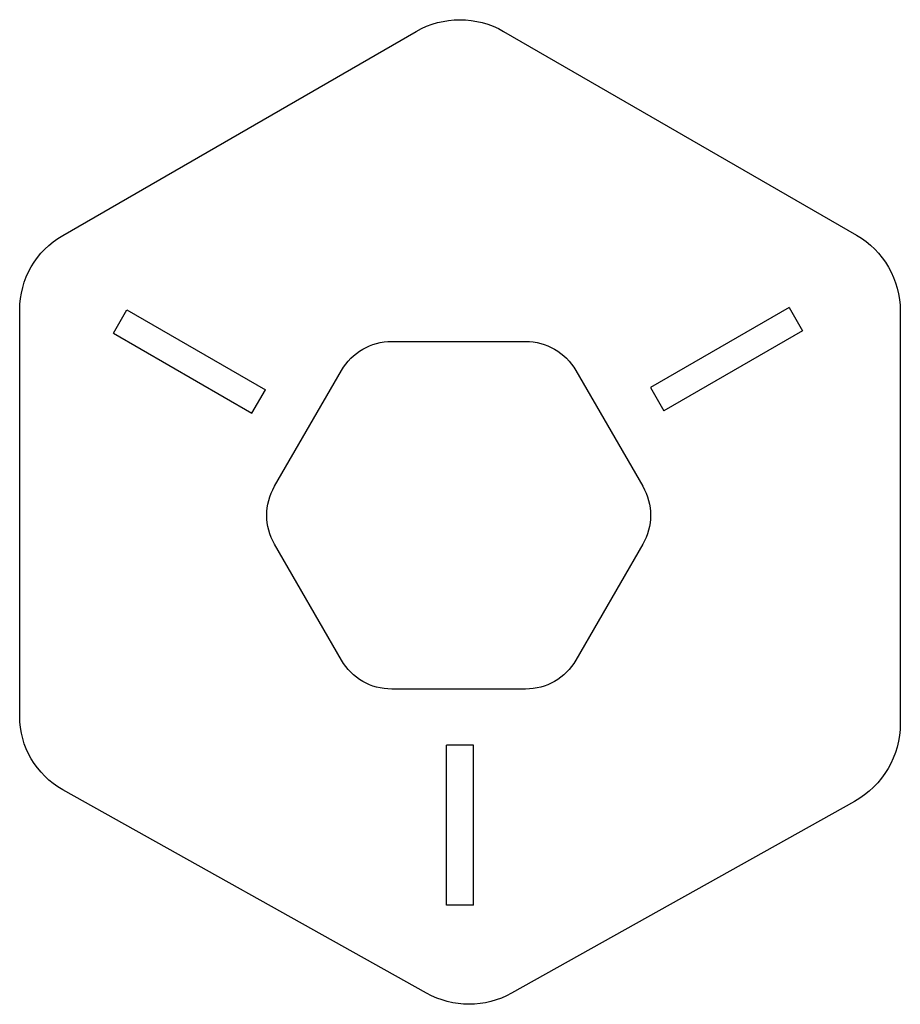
# Model space of a CAD drawing. Header units: millimetres. Extents: x -189 to 190, y -211 to 214.
import ezdxf

# ---------------------------------------------------------------- set-up
doc = ezdxf.new("R2010")
doc.units = ezdxf.units.MM
doc.layers.get('0').update_dxf_attribs({"linetype": 'CONTINUOUS'})

msp = doc.modelspace()

# ---------------------------------------------------------------- linework, layer by layer
for p, q in [((142.49, 89.66), (82.73, 55.15)), ((142.49, 89.66), (148.28, 79.61)), ((-148.89, 78.57), (-143.08, 88.61)), ((-143.08, 88.61), (-83.33, 54.11)), ((-148.89, 78.57), (-89.13, 44.07)), ((148.28, 79.61), (88.53, 45.11)), ((-89.13, 44.07), (-83.33, 54.12)), ((82.73, 55.15), (88.53, 45.11)), ((6.4, -99.22), (-5.2, -99.22)), ((-5.2, -168.22), (-5.2, -99.22)), ((6.4, -168.22), (6.4, -99.22)), ((6.4, -168.22), (-5.2, -168.22))]:
    msp.add_line(p, q)
for points in [[(-13.81, -206.2), (-170.71, -118.42, -0.271566), (-189.31, -86.7), (-189.31, 88.54, -0.267949), (-170.71, 120.75), (-18.29, 208.75, -0.267949), (19.37, 208.75), (171.52, 120.91, -0.26795), (190.47, 88.09), (190.47, -89.78, -0.271567), (170.73, -123.44), (22.81, -206.2, -0.260733)], [(79.39, -12.5), (50.52, -62.5, -0.267949), (28.87, -75), (-28.87, -75, -0.267949), (-50.52, -62.5), (-79.39, -12.5, -0.267949), (-79.39, 12.5), (-50.52, 62.5, -0.267949), (-28.87, 75), (28.87, 75, -0.267949), (50.52, 62.5), (79.39, 12.5, -0.267949)]]:
    msp.add_lwpolyline(points, format="xyb", close=True)

doc.saveas('drawing.dxf')
